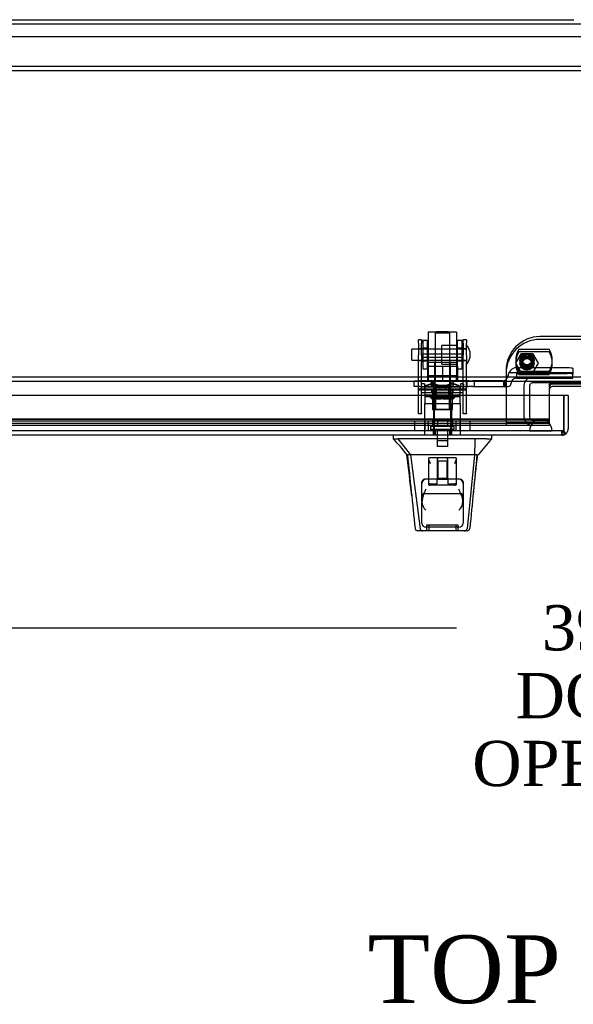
# Model space of a CAD drawing. Header units: inches. Extents: x 1 to 240, y -1 to 159.
# Tile 15 of 26: x 50 to 63, y 118 to 140. Entities that reach past the tile are written whole.
import ezdxf
from ezdxf.enums import TextEntityAlignment as Align
from ezdxf.lldxf.tags import DXFTag

# ---------------------------------------------------------------- set-up
doc = ezdxf.new("R2010")
doc.units = ezdxf.units.IN
doc.header["$MEASUREMENT"] = 0
for name, color, linetype in [('COM40681', 7, 'Continuous'), ('COM70096', 7, 'Continuous'), ('COM70099', 7, 'Continuous'), ('COM70219', 7, 'Continuous'), ('COM70668-1', 7, 'Continuous'), ('COM70738-3', 7, 'Continuous'), ('COM70838', 7, 'Continuous'), ('COM70839-9', 7, 'Continuous'), ('COM71168-1', 7, 'Continuous'), ('Default', 7, 'Continuous'), ('GSK86006', 7, 'Continuous'), ('HAN13064', 7, 'Continuous'), ('HAN13064_NUT', 7, 'Continuous'), ('HAN13064_SCREW', 7, 'Continuous'), ('HAN_NUT', 7, 'Continuous'), ('NTS16540', 7, 'Continuous'), ('NTS18147', 7, 'Continuous'), ('ROL87452', 7, 'Continuous'), ('RVT17786', 7, 'Continuous'), ('RVT19000', 7, 'Continuous'), ('SCC180005', 7, 'Continuous'), ('SPC87322', 7, 'Continuous'), ('STD26265', 7, 'Continuous'), ('WAF25376', 7, 'Continuous'), ('WAM30038', 7, 'Continuous')]:
    doc.layers.add(name, color=color, linetype=linetype)
doc.styles.add('SEACAD_Times_New_Roman', font='times.ttf')
tags = doc.linetypes.add('HIDDEN2', pattern=[0.1875, 0.125, -0.0625]).pattern_tags.tags
tags[6:7] = [DXFTag(74, 4), DXFTag(75, 0), DXFTag(340, '0'), DXFTag(46, 0.0), DXFTag(50, 0.0), DXFTag(44, 0.0), DXFTag(45, 0.0)]
tags[4:5] = [DXFTag(74, 4), DXFTag(75, 0), DXFTag(340, '0'), DXFTag(46, 0.0), DXFTag(50, 0.0), DXFTag(44, 0.0), DXFTag(45, 0.0)]
doc.dimstyles.new('HAMMOND_(STH_-_240x160)', dxfattribs={"dimtxt": 1, "dimasz": 1.25, "dimexe": 0.5, "dimexo": 0.5, "dimgap": 0.25, "dimtad": 0, "dimtih": 1, "dimtoh": 1, "dimzin": 0, "dimdsep": 46, "dimtxsty": 'SEACAD_Times_New_Roman', "dimblk1": '_SE_FILLED', "dimblk2": '_SE_FILLED', "dimsah": 1, "dimcen": 0.5, "dimadec": 0, "dimazin": 0, "dimtfac": 0.8, "dimtofl": 0, "dimtmove": 0, "dimatfit": 3, "dimfxl": 1, "dimtolj": 1, "dimtzin": 0, "dimarcsym": 0})

# ---------------------------------------------------------------- blocks, each defined once
blk = doc.blocks.new('SE1')
at = {"layer": 'COM40681', "color": 7, "linetype": 'HIDDEN2'}
for p, q in [((83.116, 139.869), (44.116, 139.869)), ((83.116, 139.214), (44.116, 139.214)), ((83.116, 139.119), (44.116, 139.119))]:
    blk.add_line(p, q, dxfattribs=at)
at = {"layer": 'COM70096', "color": 7, "linetype": 'HIDDEN2'}
for p, q in [((65.366, 133.24), (61.866, 133.24)), ((61.116, 132.49), (61.116, 131.341)), ((61.116, 131.341), (62.079, 131.341))]:
    blk.add_line(p, q, dxfattribs=at)
for centre in [(61.579, 132.716), (61.579, 132.654)]:
    blk.add_circle(centre, 0.156, dxfattribs=at)
blk.add_arc((61.866, 132.49), 0.75, 90, 180, dxfattribs=at)
at = {"layer": 'COM70096', "color": 7, "linetype": 'Continuous'}
blk.add_arc((62.139, 132.138), 0.06, 90, 180, dxfattribs=at)
at = {"layer": 'COM70099', "color": 7, "linetype": 'HIDDEN2'}
for p, q in [((65.366, 133.178), (61.866, 133.178)), ((61.116, 131.341), (61.116, 131.279)), ((61.116, 131.279), (62.079, 131.279)), ((62.079, 131.28), (62.079, 131.279))]:
    blk.add_line(p, q, dxfattribs=at)
at = {"layer": 'COM70099', "color": 7, "linetype": 'Continuous'}
blk.add_line((65.093, 132.136), (62.139, 132.136), dxfattribs=at)
at = {"layer": 'COM70099', "color": 7, "linetype": 'HIDDEN2'}
blk.add_circle((61.579, 132.654), 0.125, dxfattribs=at)
blk.add_arc((61.866, 132.428), 0.75, 90, 180, dxfattribs=at)
at = {"layer": 'COM70099', "color": 7, "linetype": 'Continuous'}
blk.add_arc((62.139, 132.076), 0.06, 90, 180, dxfattribs=at)
at = {"layer": 'COM70219', "color": 7, "linetype": 'HIDDEN2'}
for p, q in [((61.637, 131.406), (44.192, 131.406)), ((61.887, 131.406), (61.637, 131.406)), ((61.637, 131.16), (44.192, 131.16)), ((61.637, 131.158), (44.192, 131.158)), ((61.637, 131.157), (44.192, 131.157)), ((61.887, 131.16), (61.637, 131.16)), ((62.136, 131.158), (61.637, 131.158)), ((62.136, 131.157), (61.637, 131.157)), ((61.638, 131.158), (61.887, 131.16)), ((61.638, 131.157), (61.638, 131.158)), ((61.887, 131.16), (62.136, 131.158)), ((62.136, 131.158), (62.136, 131.157))]:
    blk.add_line(p, q, dxfattribs=at)
blk.add_arc((61.887, 131.156), 0.25, 0, 180, dxfattribs=at)
at = {"layer": 'COM70668-1', "color": 7, "linetype": 'Continuous'}
for p, q in [((46.616, 140.246), (62.616, 140.246)), ((84.472, 132.246), (42.759, 132.246)), ((62.079, 132.198), (65.153, 132.198)), ((62.079, 131.936), (62.079, 132.198))]:
    blk.add_line(p, q, dxfattribs=at)
at = {"layer": 'COM70668-1', "color": 7, "linetype": 'HIDDEN2'}
for p, q in [((42.759, 140.151), (84.473, 140.151)), ((84.472, 132.341), (42.759, 132.341)), ((62.079, 131.423), (62.079, 131.936)), ((62.079, 131.416), (43.991, 131.416)), ((43.991, 131.375), (62.079, 131.375)), ((62.079, 131.322), (43.991, 131.322)), ((43.991, 131.28), (62.079, 131.28)), ((43.991, 131.279), (61.116, 131.279)), ((62.079, 131.416), (62.079, 131.423)), ((62.079, 131.322), (62.079, 131.416)), ((62.079, 131.322), (62.079, 131.282)), ((62.079, 131.28), (62.079, 131.282))]:
    blk.add_line(p, q, dxfattribs=at)
at = {"layer": 'COM70738-3', "color": 7, "linetype": 'HIDDEN2'}
for p, q in [((61.512, 132.156), (61.512, 131.464)), ((61.637, 132.156), (61.637, 131.464)), ((65.535, 132.216), (61.697, 132.216)), ((61.697, 131.404), (62.079, 131.404))]:
    blk.add_line(p, q, dxfattribs=at)
for centre, radius, start, end in [((61.697, 132.156), 0.185, 90, 180), ((61.697, 132.156), 0.06, 90, 180), ((61.697, 131.464), 0.185, 180, 270), ((61.697, 131.464), 0.06, 180, 270)]:
    blk.add_arc(centre, radius, start, end, dxfattribs=at)
at = {"layer": 'COM70838', "color": 7, "linetype": 'HIDDEN2'}
for p, q in [((61.156, 132.357), (61.156, 132.38)), ((61.179, 132.45), (62.594, 132.45)), ((62.469, 132.55), (61.349, 132.55)), ((61.349, 132.423), (62.469, 132.423)), ((61.349, 132.423), (61.349, 132.321)), ((62.594, 132.532), (62.594, 132.405)), ((62.594, 132.323), (62.594, 132.405)), ((59.084, 132.138), (59.084, 132.263)), ((59.084, 132.263), (59.209, 132.263)), ((59.209, 132.138), (59.084, 132.138)), ((59.691, 132.263), (59.209, 132.263)), ((59.209, 132.138), (60.292, 132.138)), ((59.464, 132.138), (59.464, 132.263)), ((59.514, 132.263), (59.514, 132.138)), ((60.292, 132.263), (59.726, 132.263)), ((59.904, 132.138), (59.904, 132.263)), ((59.954, 132.138), (59.954, 132.263)), ((60.247, 132.263), (60.247, 132.138)), ((60.292, 132.263), (60.38, 132.263)), ((60.38, 132.138), (60.292, 132.138)), ((61.039, 132.263), (60.38, 132.263)), ((60.38, 132.138), (61.094, 132.138)), ((60.42, 132.138), (60.42, 132.263)), ((61.066, 132.138), (61.066, 132.266)), ((61.094, 132.138), (61.094, 132.277)), ((61.094, 132.138), (61.164, 132.138)), ((61.224, 132.198), (61.224, 132.196)), ((61.349, 132.323), (62.594, 132.323))]:
    blk.add_line(p, q, dxfattribs=at)
for centre, radius, start, end in [((61.039, 132.38), 0.117, 298.0398, 0), ((61.349, 132.357), 0.193, 90, 180), ((61.039, 132.38), 0.117, 270, 298.0398), ((61.164, 132.198), 0.06, 270, 0), ((61.349, 132.196), 0.125, 90, 180)]:
    blk.add_arc(centre, radius, start, end, dxfattribs=at)
for centre, major_axis, start_param, end_param in [((62.469, 132.532), (-0.125, 0), 3.141593, 4.712389), ((62.469, 132.405), (0.125, 0), 0, 1.570796)]:
    blk.add_ellipse(centre, major_axis=major_axis, ratio=0.145455, start_param=start_param, end_param=end_param, dxfattribs=at)
at = {"layer": 'COM70839-9', "color": 7, "linetype": 'HIDDEN2'}
for p, q in [((59.178, 133.092), (59.178, 133.17)), ((59.248, 133.17), (59.178, 133.17)), ((59.178, 133.092), (59.178, 132.832)), ((59.248, 133.17), (59.248, 133.092)), ((59.248, 132.832), (59.248, 133.092)), ((60.17, 133.092), (60.17, 133.17)), ((60.24, 133.17), (60.17, 133.17)), ((60.17, 133.092), (60.17, 132.832)), ((60.24, 133.17), (60.24, 133.092)), ((60.24, 132.832), (60.24, 133.092)), ((59.248, 132.969), (59.178, 132.969)), ((59.178, 132.669), (59.178, 132.832)), ((60.17, 132.85), (59.248, 132.85)), ((59.248, 132.832), (59.248, 132.669)), ((59.248, 132.786), (60.17, 132.786)), ((60.24, 132.969), (60.17, 132.969)), ((60.17, 132.669), (60.17, 132.832)), ((60.24, 132.832), (60.24, 132.669)), ((59.178, 132.712), (59.248, 132.712)), ((59.178, 131.542), (59.178, 132.669)), ((59.248, 131.542), (59.248, 132.669)), ((60.17, 132.712), (60.24, 132.712)), ((60.17, 131.542), (60.17, 132.669)), ((60.24, 131.542), (60.24, 132.669)), ((60.24, 132.076), (59.178, 132.076)), ((59.178, 132.064), (60.24, 132.064)), ((60.17, 131.994), (59.248, 131.994)), ((59.475, 132.065), (59.475, 132.069)), ((59.475, 131.995), (59.475, 132.065)), ((59.943, 132.069), (59.943, 132.065)), ((59.943, 131.995), (59.943, 132.065)), ((59.178, 131.533), (59.178, 131.542)), ((59.248, 131.533), (59.178, 131.533)), ((59.248, 131.542), (59.248, 131.533)), ((60.17, 131.533), (60.17, 131.542)), ((60.24, 131.533), (60.17, 131.533)), ((60.24, 131.542), (60.24, 131.533))]:
    blk.add_line(p, q, dxfattribs=at)
for centre, major_axis, start_param, end_param in [((59.709, 132.069), (-0.234, 0), 3.141593, 6.283185), ((59.709, 132.065), (0.234, 0), 3.141593, 6.283185), ((59.709, 131.999), (0.234, 0), 0, 3.141593), ((59.709, 131.995), (-0.234, 0), 0, 3.141593)]:
    blk.add_ellipse(centre, major_axis=major_axis, ratio=0.001631, start_param=start_param, end_param=end_param, dxfattribs=at)
for centre in [(59.709, 132.076), (59.709, 132.006)]:
    blk.add_ellipse(centre, major_axis=(-0.141, 0), ratio=0.001631, dxfattribs=at)
at = {"layer": 'COM71168-1', "color": 7, "linetype": 'Continuous'}
for p, q in [((62.395, 131.936), (43.586, 131.936)), ((62.395, 131.204), (62.395, 131.936)), ((62.491, 131.936), (62.396, 131.936)), ((62.396, 131.936), (62.396, 131.204)), ((62.491, 131.936), (62.491, 131.204)), ((62.348, 131.061), (43.634, 131.061)), ((62.348, 131.061), (62.348, 131.061)), ((62.348, 131.061), (62.348, 131.061)), ((62.395, 131.204), (62.395, 131.09)), ((62.396, 131.204), (62.396, 131.204)), ((62.396, 131.141), (62.396, 131.204)), ((62.396, 131.141), (62.435, 131.09))]:
    blk.add_line(p, q, dxfattribs=at)
at = {"layer": 'COM71168-1', "color": 7, "linetype": 'HIDDEN2'}
for p, q in [((62.348, 131.156), (43.634, 131.156)), ((59.51, 131.061), (59.51, 131.156)), ((59.542, 131.156), (59.542, 131.061)), ((59.876, 131.061), (59.876, 131.156)), ((59.907, 131.061), (59.907, 131.156)), ((62.348, 131.156), (62.348, 131.061)), ((62.348, 131.061), (62.348, 131.156)), ((62.395, 131.204), (62.395, 131.204))]:
    blk.add_line(p, q, dxfattribs=at)
for centre, start, end in [((62.348, 131.204), 270.2269, 0), ((62.347, 131.204), 270.2269, 0), ((62.348, 131.204), 270, 270.2269)]:
    blk.add_arc(centre, 0.048, start, end, dxfattribs=at)
at = {"layer": 'COM71168-1', "color": 7, "linetype": 'Continuous'}
for start, end in [(270.1561, 307.5036), (270, 270.0762), (307.5036, 0)]:
    blk.add_arc((62.348, 131.204), 0.143, start, end, dxfattribs=at)
at = {"layer": 'COM71168-1', "color": 7, "linetype": 'HIDDEN2'}
for points, knots in [([(62.348, 131.061), (62.348, 131.069), (62.348, 131.076), (62.348, 131.084), (62.348, 131.092), (62.348, 131.101), (62.348, 131.109), (62.348, 131.111), (62.348, 131.113), (62.349, 131.116), (62.349, 131.117), (62.349, 131.119), (62.349, 131.121), (62.349, 131.122), (62.35, 131.123), (62.35, 131.125), (62.35, 131.125), (62.351, 131.126), (62.351, 131.127), (62.351, 131.127), (62.352, 131.127), (62.352, 131.128), (62.354, 131.129), (62.356, 131.129), (62.359, 131.13), (62.363, 131.131), (62.367, 131.132), (62.371, 131.133), (62.375, 131.134), (62.379, 131.135), (62.383, 131.136), (62.387, 131.138), (62.392, 131.139), (62.396, 131.141)], [0, 0, 0, 0, 0.177326, 0.177326, 0.177326, 0.361936, 0.361936, 0.361936, 0.415585, 0.415585, 0.415585, 0.453863, 0.453863, 0.453863, 0.484573, 0.484573, 0.484573, 0.502992, 0.502992, 0.502992, 0.521366, 0.521366, 0.521366, 0.589423, 0.589423, 0.589423, 0.722321, 0.722321, 0.722321, 0.860756, 0.860756, 0.860756, 1, 1, 1, 1]), ([(62.395, 131.141), (62.388, 131.138), (62.381, 131.135), (62.37, 131.132), (62.366, 131.131), (62.36, 131.13), (62.358, 131.13), (62.355, 131.129), (62.354, 131.129), (62.353, 131.128), (62.352, 131.128), (62.35, 131.126), (62.35, 131.125), (62.349, 131.122), (62.349, 131.121), (62.348, 131.116), (62.348, 131.114), (62.348, 131.105), (62.348, 131.1), (62.348, 131.083), (62.348, 131.072), (62.348, 131.061)], [0, 0, 0, 0, 0.25, 0.25, 0.375, 0.375, 0.4375, 0.4375, 0.46875, 0.46875, 0.5, 0.5, 0.53125, 0.53125, 0.5625, 0.5625, 0.625, 0.625, 0.75, 0.75, 1, 1, 1, 1])]:
    blk.add_open_spline(points, degree=3, knots=knots, dxfattribs=at)
at = {"layer": 'COM71168-1', "color": 7, "linetype": 'Continuous'}
blk.add_open_spline([(62.395, 131.09), (62.387, 131.081), (62.38, 131.074), (62.368, 131.066), (62.364, 131.064), (62.356, 131.062), (62.352, 131.061), (62.348, 131.061)], degree=3, knots=[0, 0, 0, 0, 0.5, 0.5, 0.75, 0.75, 1, 1, 1, 1], dxfattribs=at)
at = {"layer": 'GSK86006', "color": 7, "linetype": 'HIDDEN2'}
blk.add_circle((61.579, 132.716), 0.125, dxfattribs=at)
at = {"layer": 'HAN13064', "color": 7, "linetype": 'HIDDEN2'}
for p, q in [((59.579, 133.344), (59.549, 133.314)), ((59.869, 133.314), (59.549, 133.314)), ((59.549, 133.314), (59.549, 132.263)), ((59.839, 133.344), (59.579, 133.344)), ((59.869, 133.314), (59.839, 133.344)), ((59.869, 132.263), (59.869, 133.314)), ((59.313, 131.763), (59.509, 131.763)), ((59.313, 131.763), (59.313, 131.061)), ((59.509, 131.763), (59.908, 131.763)), ((59.509, 131.763), (59.509, 131.061)), ((59.549, 131.888), (59.549, 131.763)), ((59.549, 131.888), (59.709, 131.888)), ((59.709, 131.888), (59.869, 131.888)), ((59.869, 131.888), (59.869, 131.763)), ((59.908, 131.763), (60.104, 131.763)), ((59.908, 131.763), (59.908, 131.061)), ((60.104, 131.763), (60.104, 131.061)), ((59.546, 131.186), (59.546, 131.061)), ((59.592, 131.186), (59.592, 130.936)), ((59.825, 130.936), (59.825, 131.186)), ((59.871, 131.061), (59.871, 131.186)), ((59.825, 130.936), (59.592, 130.936)), ((60.427, 130.981), (60.447, 130.981)), ((59.409, 129.979), (59.409, 130.557)), ((59.624, 130.561), (59.439, 130.561)), ((59.594, 130.531), (59.594, 130.086)), ((59.609, 130.487), (59.594, 130.502)), ((59.609, 130.487), (59.609, 130.112)), ((59.809, 130.487), (59.609, 130.487)), ((59.794, 130.561), (59.624, 130.561)), ((59.979, 130.561), (59.794, 130.561)), ((59.824, 130.502), (59.809, 130.487)), ((59.809, 130.487), (59.809, 130.112)), ((59.824, 130.296), (59.824, 130.531)), ((60.009, 130.557), (60.009, 129.979)), ((59.824, 130.086), (59.824, 130.213)), ((59.254, 129.116), (59.254, 130.026)), ((59.594, 130.086), (59.314, 130.086)), ((59.409, 129.963), (59.409, 129.979)), ((59.439, 129.987), (59.594, 129.987)), ((59.979, 129.956), (59.439, 129.956)), ((59.594, 130.097), (59.609, 130.112)), ((59.594, 129.987), (59.594, 130.083)), ((59.598, 130.086), (59.819, 130.086)), ((59.609, 130.112), (59.809, 130.112)), ((59.809, 130.112), (59.824, 130.097)), ((60.104, 130.086), (59.824, 130.086)), ((59.824, 130.083), (59.824, 129.987)), ((59.824, 129.987), (59.979, 129.987)), ((60.009, 129.979), (60.009, 129.963)), ((60.164, 130.026), (60.164, 129.116)), ((59.314, 129.773), (60.104, 129.773)), ((60.074, 129.026), (59.344, 129.026)), ((60.059, 129.071), (59.359, 129.071)), ((59.359, 129.071), (59.359, 128.946)), ((59.409, 129.071), (59.409, 128.946)), ((60.009, 128.946), (60.009, 129.071)), ((60.059, 128.946), (60.059, 129.071))]:
    blk.add_line(p, q, dxfattribs=at)
at = {"layer": 'HAN13064', "color": 7, "linetype": 'Continuous'}
for p, q in [((58.619, 131.061), (58.619, 130.978)), ((60.798, 130.978), (60.798, 131.061)), ((58.619, 130.981), (58.718, 130.981)), ((58.732, 130.981), (58.718, 130.981)), ((58.718, 130.981), (59.001, 130.626)), ((58.81, 130.981), (58.732, 130.981)), ((60.427, 130.981), (58.81, 130.981)), ((60.607, 130.981), (60.427, 130.981)), ((60.685, 130.981), (60.607, 130.981)), ((60.685, 130.981), (60.798, 130.981)), ((58.919, 130.626), (58.933, 130.626)), ((59.001, 130.626), (58.933, 130.626)), ((59.047, 130.626), (59.001, 130.626)), ((59.001, 130.626), (59.217, 128.988)), ((59.138, 130.626), (59.047, 130.626)), ((60.416, 130.626), (59.138, 130.626)), ((60.416, 130.626), (60.252, 128.99)), ((60.445, 130.626), (60.416, 130.626)), ((60.461, 130.626), (60.445, 130.626)), ((60.471, 130.626), (60.461, 130.626)), ((60.471, 130.626), (60.498, 130.626)), ((59.103, 129.001), (59.103, 129)), ((59.262, 128.946), (59.163, 128.946)), ((60.199, 128.946), (59.262, 128.946)), ((60.254, 128.946), (60.199, 128.946)), ((60.314, 129), (60.314, 129.002))]:
    blk.add_line(p, q, dxfattribs=at)
for centre, radius, start, end in [((55.167, 127.647), 4.799, 38.3744, 44.0095), ((72.914, 120.437), 16.062, 138.9673, 140.6254), ((0.045, 123.233), 59.339, 6.27799, 7.15694), ((109.64, 124.898), 49.492, 173.3546, 174.3151), ((59.163, 129.006), 0.06, 185.9929, 270.0075), ((60.197, 129.001), 0.0554, 272.131, 348.8293), ((60.254, 129.006), 0.06, 269.9911, 354.4242)]:
    blk.add_arc(centre, radius, start, end, dxfattribs=at)
at = {"layer": 'HAN13064', "color": 7, "linetype": 'HIDDEN2'}
for centre, radius, start, end in [((59.624, 130.531), 0.03, 90, 180), ((59.794, 130.531), 0.03, 0, 90), ((59.978, 130.255), 0.16, 164.9117, 195.0883), ((59.344, 129.996), 0.09, 90, 180), ((59.314, 130.026), 0.06, 90, 180), ((60.074, 129.996), 0.09, 0, 90), ((60.104, 130.026), 0.06, 0, 90), ((59.314, 129.713), 0.06, 90, 180), ((60.104, 129.713), 0.06, 0, 90), ((59.513, 129.597), 0.259, 182.0981, 229.2851), ((59.904, 129.597), 0.259, 310.7149, 357.9019), ((59.344, 129.116), 0.09, 180, 270), ((60.074, 129.116), 0.09, 270, 0)]:
    blk.add_arc(centre, radius, start, end, dxfattribs=at)
at = {"layer": 'HAN13064', "color": 7, "linetype": 'Continuous'}
for points in [[(60.427, 130.981), (60.423, 130.863), (60.42, 130.744), (60.416, 130.626)], [(58.933, 130.626), (58.99, 130.084), (59.046, 129.543), (59.103, 129.001)], [(60.471, 130.626), (60.419, 130.085), (60.366, 129.543), (60.314, 129.002)]]:
    blk.add_open_spline(points, degree=3, dxfattribs=at)
at = {"layer": 'HAN13064', "color": 7, "linetype": 'HIDDEN2'}
for points, knots in [([(59.439, 130.561), (59.435, 130.561), (59.431, 130.561), (59.423, 130.561), (59.42, 130.561), (59.414, 130.56), (59.412, 130.56), (59.409, 130.559), (59.409, 130.558), (59.409, 130.557)], [0, 0, 0, 0, 0.25, 0.25, 0.5, 0.5, 0.75, 0.75, 1, 1, 1, 1]), ([(59.409, 130.517), (59.409, 130.511), (59.41, 130.505), (59.414, 130.491), (59.416, 130.485), (59.425, 130.464), (59.432, 130.45), (59.439, 130.436)], [0, 0, 0, 0, 0.25, 0.25, 0.5, 0.5, 1, 1, 1, 1]), ([(60.009, 130.557), (60.009, 130.558), (60.008, 130.559), (60.005, 130.56), (60.003, 130.56), (59.994, 130.561), (59.986, 130.561), (59.979, 130.561)], [0, 0, 0, 0, 0.25, 0.25, 0.5, 0.5, 1, 1, 1, 1]), ([(59.979, 130.436), (59.985, 130.45), (59.992, 130.464), (60.001, 130.485), (60.003, 130.491), (60.007, 130.505), (60.009, 130.511), (60.009, 130.517)], [0, 0, 0, 0, 0.5, 0.5, 0.75, 0.75, 1, 1, 1, 1]), ([(59.439, 129.987), (59.434, 129.987), (59.431, 129.987), (59.423, 129.986), (59.42, 129.986), (59.412, 129.984), (59.409, 129.982), (59.409, 129.979)], [0, 0, 0, 0, 0.25, 0.25, 0.5, 0.5, 1, 1, 1, 1]), ([(59.409, 129.963), (59.409, 129.962), (59.409, 129.961), (59.412, 129.959), (59.414, 129.958), (59.423, 129.956), (59.43, 129.956), (59.439, 129.956)], [0, 0, 0, 0, 0.25, 0.25, 0.5, 0.5, 1, 1, 1, 1]), ([(60.009, 129.979), (60.009, 129.98), (60.008, 129.981), (60.005, 129.983), (60.003, 129.984), (59.994, 129.986), (59.987, 129.987), (59.979, 129.987)], [0, 0, 0, 0, 0.25, 0.25, 0.5, 0.5, 1, 1, 1, 1]), ([(59.979, 129.956), (59.983, 129.956), (59.986, 129.956), (59.994, 129.956), (59.997, 129.957), (60.005, 129.959), (60.009, 129.961), (60.009, 129.963)], [0, 0, 0, 0, 0.25, 0.25, 0.5, 0.5, 1, 1, 1, 1]), ([(59.344, 129.871), (59.338, 129.859), (59.333, 129.847), (59.323, 129.822), (59.318, 129.81), (59.303, 129.774), (59.294, 129.75), (59.281, 129.714), (59.277, 129.702), (59.27, 129.679), (59.266, 129.667), (59.258, 129.632), (59.254, 129.609), (59.254, 129.587)], [0, 0, 0, 0, 0.125, 0.125, 0.25, 0.25, 0.5, 0.5, 0.625, 0.625, 0.75, 0.75, 1, 1, 1, 1]), ([(60.163, 129.587), (60.163, 129.609), (60.159, 129.632), (60.151, 129.667), (60.147, 129.679), (60.14, 129.702), (60.136, 129.714), (60.123, 129.75), (60.114, 129.774), (60.099, 129.81), (60.094, 129.822), (60.084, 129.847), (60.079, 129.859), (60.074, 129.871)], [0, 0, 0, 0, 0.25, 0.25, 0.375, 0.375, 0.5, 0.5, 0.75, 0.75, 0.875, 0.875, 1, 1, 1, 1])]:
    blk.add_open_spline(points, degree=3, knots=knots, dxfattribs=at)
at = {"layer": 'HAN13064', "color": 7, "linetype": 'Continuous'}
blk.add_open_spline([(59.217, 128.988), (59.22, 128.976), (59.226, 128.965), (59.242, 128.95), (59.252, 128.946), (59.262, 128.946)], degree=3, knots=[0, 0, 0, 0, 0.5, 0.5, 1, 1, 1, 1], dxfattribs=at)
at = {"layer": 'HAN13064_NUT', "color": 7, "linetype": 'HIDDEN2'}
for p, q in [((59.376, 132.638), (59.376, 132.588)), ((59.376, 132.588), (59.542, 132.588)), ((59.376, 132.588), (59.376, 132.263)), ((60.011, 132.668), (59.406, 132.668)), ((59.534, 132.668), (59.534, 132.263)), ((59.542, 132.588), (59.709, 132.588)), ((59.709, 132.588), (59.875, 132.588)), ((59.709, 132.588), (59.709, 132.263)), ((59.875, 132.588), (60.041, 132.588)), ((59.884, 132.263), (59.884, 132.668)), ((60.041, 132.588), (60.041, 132.638)), ((60.041, 132.588), (60.041, 132.263))]:
    blk.add_line(p, q, dxfattribs=at)
for centre, start, end in [((59.406, 132.638), 90, 180), ((60.011, 132.638), 0, 90)]:
    blk.add_arc(centre, 0.03, start, end, dxfattribs=at)
at = {"layer": 'HAN13064_SCREW', "color": 7, "linetype": 'HIDDEN2'}
for p, q in [((59.971, 131.256), (59.446, 131.256)), ((59.446, 131.256), (59.446, 131.186)), ((59.597, 131.393), (59.486, 131.393)), ((59.486, 131.393), (59.486, 131.256)), ((59.82, 131.393), (59.597, 131.393)), ((59.597, 131.393), (59.597, 131.256)), ((59.931, 131.393), (59.82, 131.393)), ((59.82, 131.393), (59.82, 131.256)), ((59.931, 131.393), (59.931, 131.256)), ((59.971, 131.186), (59.971, 131.256)), ((59.971, 131.186), (59.446, 131.186)), ((59.593, 131.186), (59.593, 130.811)), ((59.825, 130.811), (59.825, 131.186)), ((59.825, 130.811), (59.593, 130.811))]:
    blk.add_line(p, q, dxfattribs=at)
at = {"layer": 'HAN_NUT', "color": 7, "linetype": 'HIDDEN2'}
for p, q in [((59.403, 131.371), (59.097, 131.371)), ((59.097, 131.156), (59.097, 131.371)), ((59.316, 131.371), (59.316, 131.156)), ((60.015, 131.371), (59.403, 131.371)), ((59.403, 131.156), (59.403, 131.371)), ((60.321, 131.371), (60.015, 131.371)), ((60.015, 131.156), (60.015, 131.371)), ((60.101, 131.156), (60.101, 131.371)), ((60.321, 131.156), (60.321, 131.371))]:
    blk.add_line(p, q, dxfattribs=at)
at = {"layer": 'NTS16540', "color": 7, "linetype": 'HIDDEN2'}
for p, q in [((61.396, 132.966), (62.072, 132.966)), ((62.072, 132.904), (61.396, 132.904)), ((62.072, 132.466), (61.396, 132.466)), ((61.396, 132.404), (62.072, 132.404))]:
    blk.add_line(p, q, dxfattribs=at)
for centre, radius in [((61.579, 132.716), 0.146), ((61.579, 132.654), 0.146), ((61.579, 132.716), 0.125), ((61.579, 132.654), 0.125), ((61.579, 132.716), 0.101), ((61.579, 132.654), 0.101)]:
    blk.add_circle(centre, radius, dxfattribs=at)
for centre, start, end in [((61.829, 132.716), 150, 210), ((61.829, 132.654), 150, 210), ((61.639, 132.716), 330, 30), ((61.639, 132.654), 330, 30)]:
    blk.add_arc(centre, 0.5, start, end, dxfattribs=at)
at = {"layer": 'NTS18147', "color": 7, "linetype": 'HIDDEN2'}
for p, q in [((59.246, 132.193), (59.246, 132.193)), ((59.309, 132.193), (59.246, 132.193)), ((59.246, 132.131), (59.246, 132.193)), ((59.309, 132.193), (59.246, 132.193)), ((59.314, 132.131), (59.246, 132.131)), ((59.314, 132.131), (59.246, 132.131)), ((59.246, 132.131), (59.246, 132.068)), ((59.309, 132.193), (59.309, 132.193)), ((59.309, 132.193), (59.309, 132.131)), ((59.314, 132.131), (59.314, 132.131)), ((59.345, 132.131), (59.314, 132.131)), ((59.314, 132.068), (59.314, 132.131)), ((59.345, 132.131), (59.314, 132.131)), ((59.345, 132.131), (59.64, 132.131)), ((59.345, 132.131), (59.64, 132.131)), ((59.509, 132.193), (59.477, 132.193)), ((59.509, 132.193), (59.477, 132.193)), ((59.521, 132.131), (59.521, 132.131)), ((59.521, 131.63), (59.521, 132.131)), ((59.552, 132.131), (59.552, 132.131)), ((59.552, 132.131), (59.552, 131.63)), ((59.777, 132.131), (59.64, 132.131)), ((59.64, 132.131), (59.64, 132.131)), ((59.777, 132.131), (59.64, 132.131)), ((59.64, 132.131), (59.64, 132.068)), ((59.777, 132.131), (59.777, 132.131)), ((59.777, 132.131), (60.072, 132.131)), ((59.777, 132.068), (59.777, 132.131)), ((59.777, 132.131), (60.072, 132.131)), ((59.865, 132.131), (59.865, 132.131)), ((59.865, 131.63), (59.865, 132.131)), ((59.896, 132.131), (59.896, 132.131)), ((59.896, 131.63), (59.896, 132.131)), ((59.94, 132.193), (59.909, 132.193)), ((59.94, 132.193), (59.909, 132.193)), ((60.072, 132.131), (60.103, 132.131)), ((60.072, 132.131), (60.103, 132.131)), ((60.172, 132.131), (60.103, 132.131)), ((60.103, 132.131), (60.103, 132.131)), ((60.172, 132.131), (60.103, 132.131)), ((60.103, 132.131), (60.103, 132.068)), ((60.109, 132.193), (60.109, 132.193)), ((60.172, 132.193), (60.109, 132.193)), ((60.109, 132.193), (60.109, 132.131)), ((60.172, 132.193), (60.109, 132.193)), ((60.172, 132.193), (60.172, 132.193)), ((60.172, 132.193), (60.172, 132.131)), ((60.172, 132.068), (60.172, 132.131)), ((59.246, 132.068), (59.314, 132.068)), ((59.246, 132.068), (59.314, 132.068)), ((59.314, 132.068), (59.64, 132.068)), ((59.314, 132.068), (59.64, 132.068)), ((59.489, 132.068), (59.489, 132.068)), ((59.489, 132.068), (59.489, 131.63)), ((59.64, 132.068), (59.777, 132.068)), ((59.64, 132.068), (59.777, 132.068)), ((59.777, 132.068), (60.103, 132.068)), ((59.777, 132.068), (60.103, 132.068)), ((59.929, 132.068), (59.929, 132.068)), ((59.929, 131.63), (59.929, 132.068)), ((60.103, 132.068), (60.172, 132.068)), ((60.103, 132.068), (60.172, 132.068)), ((59.489, 131.63), (59.929, 131.63)), ((59.929, 131.63), (59.489, 131.63))]:
    blk.add_line(p, q, dxfattribs=at)
for centre in [(59.477, 131.875), (59.477, 131.874), (59.509, 131.875), (59.509, 131.874), (59.909, 131.875), (59.909, 131.874), (59.94, 131.875), (59.94, 131.874)]:
    blk.add_ellipse(centre, major_axis=(0, -0.318), ratio=0.866025, start_param=2.506883, end_param=3.776302, dxfattribs=at)
at = {"layer": 'ROL87452', "color": 7, "linetype": 'HIDDEN2'}
for p, q in [((59.396, 133.341), (59.396, 132.341)), ((60.021, 133.341), (59.396, 133.341)), ((60.021, 133.341), (60.021, 132.341)), ((59.696, 132.634), (59.696, 133.047)), ((60.021, 133.047), (59.696, 133.047)), ((59.696, 132.966), (59.396, 132.966)), ((59.396, 132.716), (59.696, 132.716)), ((59.696, 132.634), (60.021, 132.634))]:
    blk.add_line(p, q, dxfattribs=at)
at = {"layer": 'RVT17786', "color": 7, "linetype": 'HIDDEN2'}
for p, q in [((59.03, 132.716), (59.03, 132.966)), ((60.24, 132.966), (59.03, 132.966)), ((59.03, 132.716), (60.24, 132.716))]:
    blk.add_line(p, q, dxfattribs=at)
blk.add_arc((60.006, 132.841), 0.318, 317.1291, 42.8709, dxfattribs=at)
at = {"layer": 'RVT19000', "color": 7, "linetype": 'HIDDEN2'}
for p, q in [((60.021, 132.376), (59.396, 132.376)), ((59.396, 132.341), (59.396, 132.263)), ((60.021, 132.263), (60.021, 132.341)), ((59.514, 132.263), (59.514, 132.138)), ((59.568, 132.138), (59.568, 131.926)), ((59.726, 132.263), (59.691, 132.263)), ((59.849, 131.926), (59.849, 132.138)), ((59.904, 132.138), (59.904, 132.263)), ((59.849, 131.926), (59.568, 131.926))]:
    blk.add_line(p, q, dxfattribs=at)
at = {"layer": 'SCC180005', "color": 7, "linetype": 'HIDDEN2'}
for p, q in [((61.329, 132.654), (61.454, 132.87)), ((61.454, 132.87), (61.703, 132.87)), ((61.703, 132.87), (61.828, 132.654)), ((61.454, 132.438), (61.329, 132.654)), ((61.828, 132.654), (61.703, 132.438)), ((61.703, 132.438), (61.454, 132.438))]:
    blk.add_line(p, q, dxfattribs=at)
blk.add_circle((61.579, 132.654), 0.123, dxfattribs=at)
at = {"layer": 'SPC87322', "color": 7, "linetype": 'HIDDEN2'}
for p, q in [((59.316, 132.138), (59.316, 131.763)), ((59.471, 132.263), (59.471, 132.138)), ((59.481, 132.263), (59.481, 132.138)), ((59.549, 131.888), (59.549, 132.263)), ((59.869, 131.888), (59.869, 132.263)), ((59.936, 132.263), (59.936, 132.138)), ((59.946, 132.263), (59.946, 132.138)), ((60.101, 131.763), (60.101, 132.138))]:
    blk.add_line(p, q, dxfattribs=at)
at = {"layer": 'STD26265', "color": 7, "linetype": 'HIDDEN2'}
for p, q in [((59.559, 132.156), (59.524, 132.121)), ((59.859, 132.156), (59.559, 132.156)), ((59.894, 132.121), (59.859, 132.156)), ((59.524, 132.121), (59.894, 132.121)), ((59.524, 132.121), (59.524, 131.156)), ((59.894, 131.156), (59.894, 132.121))]:
    blk.add_line(p, q, dxfattribs=at)
at = {"layer": 'WAF25376', "color": 7, "linetype": 'HIDDEN2'}
for p, q in [((59.272, 133.156), (59.272, 132.526)), ((59.372, 133.156), (59.272, 133.156)), ((59.372, 133.156), (59.372, 132.526)), ((60.045, 132.526), (60.045, 133.156)), ((60.145, 133.156), (60.045, 133.156)), ((60.145, 132.526), (60.145, 133.156)), ((59.372, 132.981), (59.272, 132.981)), ((60.145, 132.981), (60.045, 132.981)), ((59.272, 132.701), (59.372, 132.701)), ((60.045, 132.701), (60.145, 132.701)), ((59.272, 132.526), (59.372, 132.526)), ((60.045, 132.526), (60.145, 132.526))]:
    blk.add_line(p, q, dxfattribs=at)
at = {"layer": 'WAM30038', "color": 7, "linetype": 'HIDDEN2'}
for p, q in [((60.084, 131.943), (59.334, 131.943)), ((59.334, 131.943), (59.334, 131.943)), ((59.334, 131.943), (60.084, 131.943)), ((59.334, 131.943), (59.334, 131.919)), ((60.084, 131.919), (59.334, 131.919)), ((59.334, 131.919), (60.084, 131.919)), ((59.423, 131.943), (59.423, 131.943)), ((59.423, 131.943), (59.423, 131.919)), ((59.434, 131.943), (59.44, 131.936)), ((59.501, 131.943), (59.501, 131.943)), ((59.501, 131.943), (59.501, 131.913)), ((59.547, 131.871), (59.506, 131.936)), ((59.547, 131.871), (59.506, 131.936)), ((59.531, 131.936), (59.572, 131.871)), ((59.531, 131.936), (59.572, 131.871)), ((59.691, 131.936), (59.692, 131.943)), ((59.691, 131.936), (59.691, 131.936)), ((59.691, 131.899), (59.691, 131.936)), ((59.725, 131.943), (59.726, 131.936)), ((59.726, 131.936), (59.726, 131.936)), ((59.726, 131.899), (59.726, 131.936)), ((59.845, 131.871), (59.886, 131.936)), ((59.845, 131.871), (59.886, 131.936)), ((59.911, 131.936), (59.87, 131.871)), ((59.911, 131.936), (59.87, 131.871)), ((59.916, 131.943), (59.916, 131.943)), ((59.916, 131.913), (59.916, 131.943)), ((59.916, 131.913), (59.916, 131.913)), ((59.977, 131.936), (59.983, 131.943)), ((59.994, 131.943), (59.994, 131.943)), ((59.994, 131.919), (59.994, 131.943)), ((60.084, 131.943), (60.084, 131.943)), ((60.084, 131.919), (60.084, 131.943)), ((59.498, 131.871), (59.48, 131.855)), ((59.498, 131.871), (59.48, 131.855)), ((59.535, 131.855), (59.48, 131.855)), ((59.535, 131.855), (59.48, 131.855)), ((59.547, 131.871), (59.498, 131.871)), ((59.547, 131.871), (59.498, 131.871)), ((59.506, 131.9), (59.535, 131.855)), ((59.506, 131.899), (59.535, 131.855)), ((59.559, 131.855), (59.531, 131.9)), ((59.559, 131.855), (59.531, 131.899)), ((59.535, 131.855), (59.547, 131.871)), ((59.535, 131.855), (59.547, 131.871)), ((59.572, 131.871), (59.559, 131.855)), ((59.572, 131.871), (59.559, 131.855)), ((59.691, 131.855), (59.559, 131.855)), ((59.691, 131.855), (59.559, 131.855)), ((59.691, 131.871), (59.572, 131.871)), ((59.691, 131.871), (59.572, 131.871)), ((59.691, 131.899), (59.691, 131.855)), ((59.726, 131.855), (59.726, 131.899)), ((59.845, 131.871), (59.726, 131.871)), ((59.845, 131.871), (59.726, 131.871)), ((59.858, 131.855), (59.726, 131.855)), ((59.858, 131.855), (59.726, 131.855)), ((59.858, 131.855), (59.845, 131.871)), ((59.858, 131.855), (59.845, 131.871)), ((59.886, 131.9), (59.858, 131.855)), ((59.886, 131.899), (59.858, 131.855)), ((59.919, 131.871), (59.87, 131.871)), ((59.87, 131.871), (59.882, 131.855)), ((59.919, 131.871), (59.87, 131.871)), ((59.87, 131.871), (59.882, 131.855)), ((59.882, 131.855), (59.911, 131.9)), ((59.882, 131.855), (59.911, 131.899)), ((59.937, 131.855), (59.882, 131.855)), ((59.937, 131.855), (59.882, 131.855)), ((59.937, 131.855), (59.919, 131.871)), ((59.937, 131.855), (59.919, 131.871))]:
    blk.add_line(p, q, dxfattribs=at)
for centre, radius, start, end in [((58.806, 131.334), 0.85, 41.7058, 43.4493), ((58.803, 131.331), 0.854, 41.7099, 43.4453), ((59.709, 131.9), 0.0181, 91.7718, 183.073), ((59.708, 131.9), 0.0182, 357.1609, 87.9942), ((60.614, 131.331), 0.854, 136.5547, 138.2901)]:
    blk.add_arc(centre, radius, start, end, dxfattribs=at)
for points, knots in [([(59.44, 131.936), (59.442, 131.934), (59.443, 131.932), (59.444, 131.931), (59.462, 131.911), (59.48, 131.891), (59.498, 131.871)], [0, 0, 0, 0, 0.073129, 0.073129, 0.073129, 1, 1, 1, 1]), ([(59.502, 131.91), (59.502, 131.911), (59.501, 131.912), (59.501, 131.913), (59.501, 131.913), (59.501, 131.913)], [0.4306806, 0.4306806, 0.4306806, 0.4306806, 0.5, 0.5, 0.5626015, 0.5626015, 0.5626015, 0.5626015]), ([(59.501, 131.913), (59.501, 131.913), (59.501, 131.912), (59.502, 131.908), (59.504, 131.904), (59.506, 131.899)], [0.4389304, 0.4389304, 0.4389304, 0.4389304, 0.5, 0.5, 1, 1, 1, 1]), ([(59.506, 131.9), (59.505, 131.902), (59.504, 131.904), (59.503, 131.907), (59.503, 131.908), (59.502, 131.908)], [0, 0, 0, 0, 0.25, 0.25, 0.3340486, 0.3340486, 0.3340486, 0.3340486]), ([(59.531, 131.899), (59.53, 131.902), (59.528, 131.904), (59.525, 131.908), (59.523, 131.91), (59.518, 131.914), (59.516, 131.915), (59.511, 131.918), (59.508, 131.919), (59.506, 131.919)], [0, 0, 0, 0, 0.25, 0.25, 0.5, 0.5, 0.75, 0.75, 1, 1, 1, 1]), ([(59.911, 131.919), (59.909, 131.919), (59.906, 131.918), (59.901, 131.915), (59.899, 131.914), (59.892, 131.908), (59.889, 131.904), (59.886, 131.899)], [0, 0, 0, 0, 0.25, 0.25, 0.5, 0.5, 1, 1, 1, 1]), ([(59.911, 131.899), (59.912, 131.902), (59.913, 131.904), (59.915, 131.908), (59.915, 131.91), (59.916, 131.912), (59.916, 131.913), (59.916, 131.913)], [0, 0, 0, 0, 0.25, 0.25, 0.5, 0.5, 0.5626015, 0.5626015, 0.5626015, 0.5626015]), ([(59.916, 131.913), (59.916, 131.913), (59.916, 131.913), (59.916, 131.912), (59.916, 131.912), (59.916, 131.912)], [0.43893043, 0.43893043, 0.43893043, 0.43893043, 0.5, 0.5, 0.5232483, 0.5232483, 0.5232483, 0.5232483]), ([(59.919, 131.871), (59.937, 131.891), (59.955, 131.911), (59.973, 131.931), (59.974, 131.932), (59.975, 131.934), (59.977, 131.936)], [0, 0, 0, 0, 0.926871, 0.926871, 0.926871, 1, 1, 1, 1]), ([(59.48, 131.855), (59.469, 131.867), (59.457, 131.88), (59.446, 131.893), (59.444, 131.895), (59.442, 131.897), (59.44, 131.899)], [0, 0, 0, 0, 0.858552, 0.858552, 0.858552, 1, 1, 1, 1]), ([(59.977, 131.899), (59.975, 131.897), (59.973, 131.895), (59.971, 131.893), (59.96, 131.88), (59.948, 131.867), (59.937, 131.855)], [0, 0, 0, 0, 0.141448, 0.141448, 0.141448, 1, 1, 1, 1])]:
    blk.add_open_spline(points, degree=3, knots=knots, dxfattribs=at)
blk.add_open_spline([(59.912, 131.903), (59.912, 131.902), (59.911, 131.901), (59.911, 131.9)], degree=3, dxfattribs=at)
blk = doc.blocks.new('DMBLK4798')
at = {"layer": 'Default', "linetype": 'Continuous'}
for points in [[(45.241, 126.596), (45.241, 127.013), (43.991, 126.804)], [(81.991, 126.596), (83.241, 126.804), (81.991, 127.013)]]:
    blk.add_hatch(color=7, dxfattribs=at).paths.add_polyline_path(points)
at = {"layer": 'Default', "color": 7, "linetype": 'Continuous'}
for p, q in [((43.991, 131.436), (43.991, 126.304)), ((83.241, 130.779), (83.241, 126.304)), ((43.991, 126.804), (60.019, 126.804)), ((67.212, 126.804), (83.241, 126.804))]:
    blk.add_line(p, q, dxfattribs=at)
at = {"layer": 'Default', "color": 7, "linetype": 'Continuous', "style": 'SEACAD_Times_New_Roman'}
for s, p in [('39.25', (61.909, 127.304)), ('DOOR ', (61.329, 125.804)), ('OPENING', (60.369, 124.304))]:
    blk.add_text(s, height=1, dxfattribs=at).set_placement(p, align=Align.TOP_LEFT)
blk = doc.blocks.new('_SE_FILLED')
at = {"color": 0}
blk.add_line((0, 0), (-1, 0), dxfattribs=at)
blk.add_solid([(0, 0), (-1, -0.1665), (-1, 0.1665), (0, 0)], dxfattribs=at)

msp = doc.modelspace()

# ---------------------------------------------------------------- block references
at = {"layer": 'Default'}
msp.add_blockref('SE1', (0, 0), dxfattribs=at)

# ---------------------------------------------------------------- texts
at = {"layer": 'Default', "color": 7, "linetype": 'Continuous', "style": 'SEACAD_Times_New_Roman'}
msp.add_text('TOP VIEW', height=1.5, dxfattribs=at).set_placement((58.05, 120.006), align=Align.TOP_LEFT)

# ---------------------------------------------------------------- dimensions: what is measured, and where the dimension line sits
at = {"layer": 'Default', "color": 7, "linetype": 'Continuous'}
dim = msp.add_linear_dim(base=(83.241, 126.804), p1=(43.991, 131.936), p2=(83.241, 132.198), text='\\A1;<>\\PDOOR \\XOPENING', dimstyle='HAMMOND_(STH_-_240x160)', dxfattribs=at)
dim.commit()
dim.dimension.update_dxf_attribs({"geometry": 'DMBLK4798', "text_midpoint": (63.616, 126.804), "dimtype": 160})

doc.saveas('drawing.dxf')
